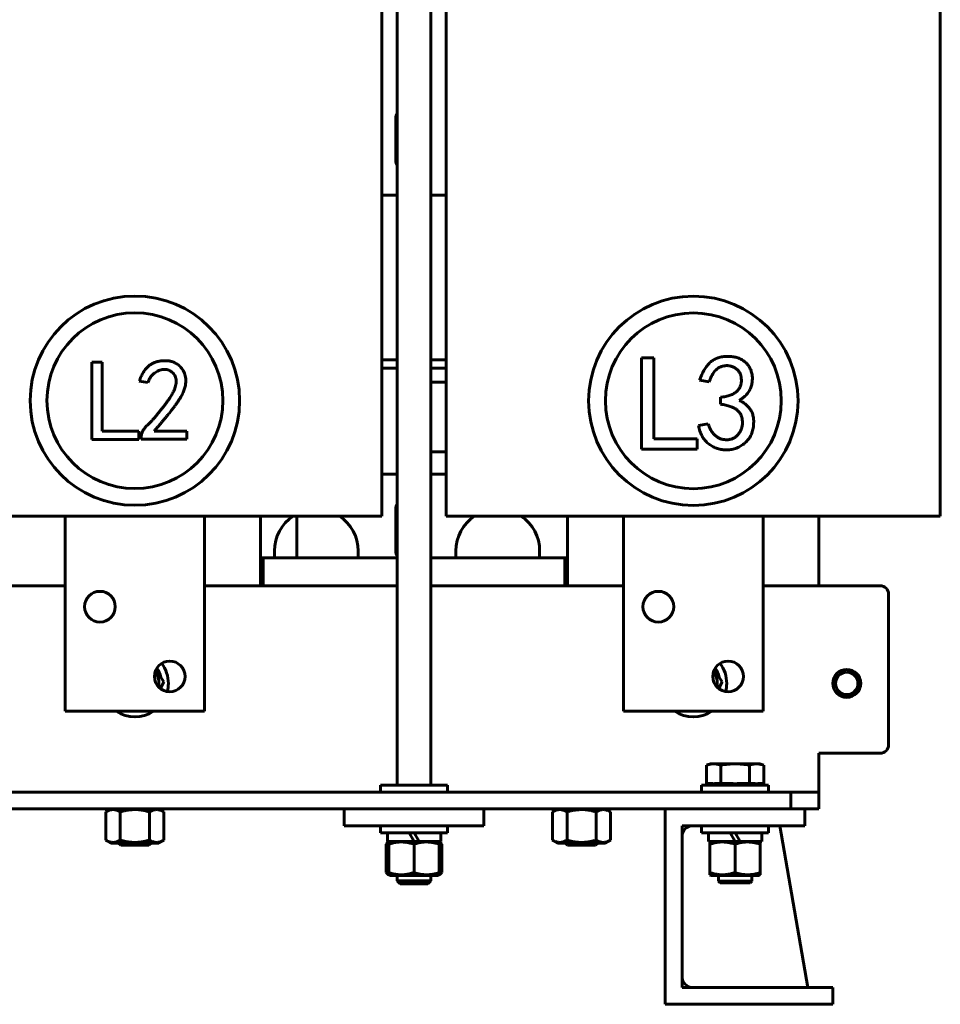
# Model space of a CAD drawing. Header units: millimetres. Extents: x 0 to 420, y 0 to 594.
# Tile 3 of 15: x 222 to 305, y 137 to 225. Entities that reach past the tile are written whole.
import ezdxf

# ---------------------------------------------------------------- set-up
doc = ezdxf.new("R2010")
doc.units = ezdxf.units.MM
doc.linetypes.add('K5LT_BASIC', pattern=[0])
doc.layers.add('Системный слой', color=7, linetype='Continuous')

# ---------------------------------------------------------------- blocks, each defined once
blk = doc.blocks.new('U0')
at = {"layer": 'Системный слой', "color": 150, "linetype": 'K5LT_BASIC', "lineweight": 60, "true_color": 0x0080ff}
for p, q in [((259.953, 151.729), (259.975, 151.722)), ((259.975, 151.722), (259.996, 151.713)), ((259.996, 151.713), (260.018, 151.701)), ((260.018, 151.701), (260.078, 151.659)), ((260.078, 151.659), (260.137, 151.604)), ((260.137, 151.604), (260.195, 151.538))]:
    blk.add_line(p, q, dxfattribs=at)
blk = doc.blocks.new('U1')
at = {"layer": 'Системный слой', "color": 150, "linetype": 'K5LT_BASIC', "lineweight": 60, "true_color": 0x0080ff}
for p, q in [((259.957, 148.807), (259.953, 148.806)), ((259.963, 148.809), (259.957, 148.807)), ((259.965, 148.81), (259.963, 148.809)), ((259.967, 148.811), (259.965, 148.81)), ((259.968, 148.811), (259.967, 148.811)), ((259.975, 148.813), (259.968, 148.811)), ((259.996, 148.823), (259.975, 148.813)), ((260.018, 148.834), (259.996, 148.823)), ((260.032, 148.843), (260.018, 148.834)), ((260.039, 148.848), (260.032, 148.843)), ((260.043, 148.85), (260.039, 148.848)), ((260.045, 148.851), (260.043, 148.85)), ((260.078, 148.876), (260.045, 148.851)), ((260.137, 148.931), (260.078, 148.876)), ((260.195, 148.998), (260.137, 148.931))]:
    blk.add_line(p, q, dxfattribs=at)
blk = doc.blocks.new('U2')
at = {"layer": 'Системный слой', "color": 150, "linetype": 'K5LT_BASIC', "lineweight": 60, "true_color": 0x0080ff}
for p, q in [((255.211, 151.538), (255.291, 151.569)), ((255.291, 151.569), (255.372, 151.598)), ((255.372, 151.598), (255.453, 151.624))]:
    blk.add_line(p, q, dxfattribs=at)
blk = doc.blocks.new('U3')
at = {"layer": 'Системный слой', "color": 150, "linetype": 'K5LT_BASIC', "lineweight": 60, "true_color": 0x0080ff}
for p, q in [((255.291, 148.967), (255.211, 148.998)), ((255.372, 148.938), (255.291, 148.967)), ((255.453, 148.911), (255.372, 148.938))]:
    blk.add_line(p, q, dxfattribs=at)
blk = doc.blocks.new('U6')
at = {"layer": 'Системный слой', "color": 150, "linetype": 'K5LT_BASIC', "lineweight": 60, "true_color": 0x0080ff}
for start, end in [(123.55731, 180), (0, 56.44269)]:
    blk.add_arc((248.953, 177.818), 3.75, start, end, dxfattribs=at)
blk = doc.blocks.new('U7')
at = {"layer": 'Системный слой', "color": 150, "linetype": 'K5LT_BASIC', "lineweight": 60, "true_color": 0x0080ff}
for start, end in [(123.55731, 180), (0, 56.44269)]:
    blk.add_arc((265.203, 177.818), 3.75, start, end, dxfattribs=at)
blk = doc.blocks.new('U9')
at = {"layer": 'Системный слой', "color": 150, "linetype": 'K5LT_BASIC', "lineweight": 60, "true_color": 0x0080ff}
for p, q in [((204.828, 184.693), (206.203, 184.693)), ((209.203, 184.693), (210.578, 184.693)), ((254.828, 184.693), (256.203, 184.693)), ((259.203, 184.693), (260.578, 184.693))]:
    blk.add_line(p, q, dxfattribs=at)
blk = doc.blocks.new('U12')
at = {"layer": 'Системный слой', "color": 150, "linetype": 'K5LT_BASIC', "lineweight": 60, "true_color": 0x0080ff}
for p, q in [((206.203, 209.693), (204.828, 209.693)), ((210.578, 209.693), (209.203, 209.693)), ((256.203, 209.693), (254.828, 209.693)), ((260.578, 209.693), (259.203, 209.693))]:
    blk.add_line(p, q, dxfattribs=at)
blk = doc.blocks.new('U15')
at = {"layer": 'Системный слой', "color": 150, "linetype": 'K5LT_BASIC', "lineweight": 60, "true_color": 0x0080ff}
for p, q in [((257.703, 151.793), (255.315, 151.793)), ((260.09, 151.793), (258.15, 151.793))]:
    blk.add_line(p, q, dxfattribs=at)
blk = doc.blocks.new('U22')
at = {"layer": 'Системный слой', "color": 150, "linetype": 'K5LT_BASIC', "lineweight": 60, "true_color": 0x0080ff}
for start, end in [(13.61765, 34.71345), (347.9074, 352.69759)]:
    blk.add_arc((232.703, 165.943), 2.388, start, end, dxfattribs=at)
blk = doc.blocks.new('U23')
at = {"layer": 'Системный слой', "color": 150, "linetype": 'K5LT_BASIC', "lineweight": 60, "true_color": 0x0080ff}
for p, q in [((244.203, 177.193), (256.203, 177.193)), ((259.203, 177.193), (271.203, 177.193))]:
    blk.add_line(p, q, dxfattribs=at)
blk = doc.blocks.new('U24')
at = {"layer": 'Системный слой', "color": 150, "linetype": 'K5LT_BASIC', "lineweight": 60, "true_color": 0x0080ff}
for p, q in [((256.203, 266.833), (256.203, 156.818)), ((256.203, 148.743), (256.203, 148.243))]:
    blk.add_line(p, q, dxfattribs=at)
blk = doc.blocks.new('U25')
at = {"layer": 'Системный слой', "color": 150, "linetype": 'K5LT_BASIC', "lineweight": 60, "true_color": 0x0080ff}
for p, q in [((259.203, 266.833), (259.203, 156.818)), ((259.203, 148.743), (259.203, 148.243))]:
    blk.add_line(p, q, dxfattribs=at)
blk = doc.blocks.new('U52')
at = {"layer": 'Системный слой', "color": 150, "linetype": 'K5LT_BASIC', "lineweight": 60, "true_color": 0x0080ff}
for p, q in [((284.183, 156.818), (283.453, 156.818)), ((289.453, 156.818), (284.183, 156.818))]:
    blk.add_line(p, q, dxfattribs=at)
blk = doc.blocks.new('U64')
at = {"layer": 'Системный слой', "color": 150, "linetype": 'K5LT_BASIC', "lineweight": 60, "true_color": 0x0080ff}
blk.add_line((293.953, 174.693), (293.953, 180.943), dxfattribs=at)
blk = doc.blocks.new('U65')
at = {"layer": 'Системный слой', "color": 150, "linetype": 'K5LT_BASIC', "lineweight": 60, "true_color": 0x0080ff}
blk.add_line((271.453, 180.943), (271.453, 174.693), dxfattribs=at)
blk = doc.blocks.new('U66')
at = {"layer": 'Системный слой', "color": 150, "linetype": 'K5LT_BASIC', "lineweight": 60, "true_color": 0x0080ff}
for p, q in [((284.297, 148.743), (286.453, 148.743)), ((286.453, 148.743), (288.609, 148.743))]:
    blk.add_line(p, q, dxfattribs=at)
blk = doc.blocks.new('U67')
at = {"layer": 'Системный слой', "color": 150, "linetype": 'K5LT_BASIC', "lineweight": 60, "true_color": 0x0080ff}
for p, q in [((204.828, 194.193), (206.203, 194.193)), ((209.203, 194.193), (210.578, 194.193)), ((254.828, 194.193), (256.203, 194.193)), ((259.203, 194.193), (260.578, 194.193))]:
    blk.add_line(p, q, dxfattribs=at)
blk = doc.blocks.new('U68')
at = {"layer": 'Системный слой', "color": 150, "linetype": 'K5LT_BASIC', "lineweight": 60, "true_color": 0x0080ff}
for p, q in [((204.828, 194.943), (206.203, 194.943)), ((209.203, 194.943), (210.578, 194.943)), ((254.828, 194.943), (256.203, 194.943)), ((259.203, 194.943), (260.578, 194.943))]:
    blk.add_line(p, q, dxfattribs=at)
blk = doc.blocks.new('U75')
at = {"layer": 'Системный слой', "color": 150, "linetype": 'K5LT_BASIC', "lineweight": 60, "true_color": 0x0080ff}
for p, q in [((165.953, 174.693), (176.453, 174.693)), ((188.953, 174.693), (206.203, 174.693)), ((209.203, 174.693), (226.453, 174.693)), ((238.953, 174.693), (256.203, 174.693)), ((259.203, 174.693), (276.453, 174.693)), ((288.953, 174.693), (299.453, 174.693))]:
    blk.add_line(p, q, dxfattribs=at)
blk = doc.blocks.new('U91')
at = {"layer": 'Системный слой', "color": 150, "linetype": 'K5LT_BASIC', "lineweight": 60, "true_color": 0x0080ff}
for p, q in [((243.953, 177.193), (244.203, 177.193)), ((271.203, 177.193), (271.453, 177.193))]:
    blk.add_line(p, q, dxfattribs=at)
blk = doc.blocks.new('U103')
at = {"layer": 'Системный слой', "color": 150, "linetype": 'K5LT_BASIC', "lineweight": 60, "true_color": 0x0080ff}
for start, end in [(0, 36.76258), (345.85828, 0), (236.44269, 303.55731)]:
    blk.add_arc((232.703, 165.943), 3, start, end, dxfattribs=at)
blk = doc.blocks.new('U104')
at = {"layer": 'Системный слой', "color": 150, "linetype": 'K5LT_BASIC', "lineweight": 60, "true_color": 0x0080ff}
for start, end in [(0, 36.76258), (345.85828, 0), (236.44269, 303.55731)]:
    blk.add_arc((282.703, 165.943), 3, start, end, dxfattribs=at)
blk = doc.blocks.new('U105')
at = {"layer": 'Системный слой', "color": 150, "linetype": 'K5LT_BASIC', "lineweight": 60, "true_color": 0x0080ff}
for start, end in [(13.61765, 34.71345), (347.9074, 352.69759)]:
    blk.add_arc((282.703, 165.943), 2.388, start, end, dxfattribs=at)
blk = doc.blocks.new('U106')
at = {"layer": 'Системный слой', "color": 150, "linetype": 'K5LT_BASIC', "lineweight": 60, "true_color": 0x0080ff}
blk.add_line((243.953, 174.693), (243.953, 180.943), dxfattribs=at)
blk = doc.blocks.new('U113')
at = {"layer": 'Системный слой', "color": 150, "linetype": 'K5LT_BASIC', "lineweight": 60, "true_color": 0x0080ff}
for p, q in [((286.453, 151.793), (284.065, 151.793)), ((288.84, 151.793), (286.9, 151.793))]:
    blk.add_line(p, q, dxfattribs=at)
blk = doc.blocks.new('U121')
at = {"layer": 'Системный слой', "color": 150, "linetype": 'K5LT_BASIC', "lineweight": 60, "true_color": 0x0080ff}
for p, q in [((255.547, 148.743), (257.703, 148.743)), ((257.703, 148.743), (259.859, 148.743))]:
    blk.add_line(p, q, dxfattribs=at)

msp = doc.modelspace()

# ---------------------------------------------------------------- linework, layer by layer
at = {"layer": 'Системный слой', "color": 150, "linetype": 'K5LT_BASIC', "lineweight": 60, "true_color": 0x0080ff}
for p, q in [((254.828, 258.4428), (254.828, 180.9428)), ((260.578, 180.9428), (260.578, 258.4428)), ((304.828, 258.4428), (304.828, 180.9428)), ((256.078, 212.8178), (256.078, 216.5678)), ((278.0695, 186.9399), (278.0695, 195.1254)), ((278.0695, 195.1254), (279.1705, 195.1254)), ((279.1705, 195.1254), (279.1705, 187.8494)), ((228.8447, 194.7175), (229.7774, 194.7175)), ((228.8447, 187.7831), (228.8447, 194.7175)), ((229.7774, 194.7175), (229.7774, 188.5536)), ((233.8651, 192.8927), (233.0946, 193.0143)), ((259.203, 192.9428), (260.578, 192.9428)), ((284.1392, 192.9713), (283.2776, 193.1149)), ((285.1445, 190.9608), (285.1445, 191.5831)), ((283.1819, 189.0461), (284.0435, 189.1897)), ((229.7774, 188.5536), (233.0622, 188.5536)), ((233.0622, 188.5536), (233.0622, 187.7831)), ((233.2568, 187.8236), (233.2568, 187.9858)), ((234.4329, 188.5536), (237.3526, 188.5536)), ((237.3526, 188.5536), (237.3526, 187.8236)), ((233.0622, 187.7831), (228.8447, 187.7831)), ((237.3526, 187.8236), (233.2568, 187.8236)), ((279.1705, 187.8494), (283.0478, 187.8494)), ((283.0478, 187.8494), (283.0478, 186.9399)), ((259.203, 186.6928), (260.578, 186.6928)), ((259.203, 186.6928), (260.578, 186.6928)), ((283.0478, 186.9399), (278.0695, 186.9399)), ((219.578, 180.9428), (245.828, 180.9428)), ((226.453, 163.4428), (226.453, 180.9428)), ((226.453, 180.9428), (238.953, 180.9428)), ((238.953, 180.9428), (238.953, 163.4428)), ((254.828, 180.9428), (245.828, 180.9428)), ((247.203, 180.9428), (247.203, 177.1928)), ((256.078, 177.8178), (256.078, 181.5678)), ((269.578, 180.9428), (260.578, 180.9428)), ((269.578, 180.9428), (295.828, 180.9428)), ((276.453, 163.4428), (276.453, 180.9428)), ((276.453, 180.9428), (288.953, 180.9428)), ((288.953, 180.9428), (288.953, 163.4428)), ((304.828, 180.9428), (295.828, 180.9428)), ((245.203, 177.1928), (245.203, 177.8178)), ((252.703, 177.8178), (252.703, 177.1928)), ((261.453, 177.1928), (261.453, 177.8178)), ((268.953, 177.8178), (268.953, 177.1928)), ((244.203, 174.6928), (244.203, 177.1928)), ((271.203, 177.1928), (271.203, 174.6928)), ((300.203, 173.9428), (300.203, 160.4428)), ((235.2972, 166.0859), (234.5906, 167.1674)), ((285.2972, 166.0859), (284.5906, 167.1674)), ((234.9896, 165.4779), (235.2972, 166.0859)), ((284.9896, 165.4779), (285.2972, 166.0859)), ((238.953, 163.4428), (226.453, 163.4428)), ((288.953, 163.4428), (276.453, 163.4428)), ((293.953, 156.4428), (293.953, 159.6928)), ((299.453, 159.6928), (293.953, 159.6928)), ((284.2367, 158.7378), (283.8939, 158.613)), ((283.8939, 156.9678), (283.8939, 158.613)), ((284.5336, 158.7378), (284.2367, 158.7378)), ((286.453, 158.7378), (284.5336, 158.7378)), ((285.1734, 156.9678), (285.1734, 158.613)), ((288.3723, 158.7378), (286.453, 158.7378)), ((287.7325, 156.9678), (287.7325, 158.613)), ((288.6692, 158.7378), (288.3723, 158.7378)), ((288.6692, 158.7378), (289.0121, 158.613)), ((289.0121, 156.9678), (289.0121, 158.613)), ((173.953, 156.1928), (291.453, 156.1928)), ((254.703, 156.8178), (254.703, 156.1928)), ((260.703, 156.8178), (254.703, 156.8178)), ((260.703, 156.8178), (260.703, 156.1928)), ((283.453, 156.8178), (283.453, 156.1928)), ((284.4158, 156.9678), (283.8939, 156.9678)), ((284.3742, 156.8178), (284.2242, 156.9678)), ((285.1734, 156.9678), (284.6515, 156.9678)), ((286.2172, 156.9678), (285.1734, 156.9678)), ((287.7325, 156.9678), (286.6887, 156.9678)), ((288.2544, 156.9678), (287.7325, 156.9678)), ((289.0121, 156.9678), (288.4901, 156.9678)), ((288.5317, 156.8178), (288.6817, 156.9678)), ((289.453, 156.8178), (289.453, 156.1928)), ((291.453, 156.1928), (293.953, 156.1928)), ((291.453, 154.6928), (291.453, 156.1928)), ((293.953, 156.4428), (293.953, 156.1928)), ((293.953, 156.1928), (293.953, 154.6928)), ((185.203, 154.6928), (280.203, 154.6928)), ((230.5467, 154.6928), (230.1049, 154.4377)), ((230.1049, 151.8978), (230.1049, 154.4377)), ((231.4039, 151.8978), (231.4039, 154.4377)), ((234.002, 151.8978), (234.002, 154.4377)), ((234.8592, 154.6928), (235.301, 154.4377)), ((235.301, 151.8978), (235.301, 154.4377)), ((251.453, 153.1928), (251.453, 154.6928)), ((263.953, 154.6928), (251.453, 154.6928)), ((263.953, 153.1928), (263.953, 154.6928)), ((270.5467, 154.6928), (270.1049, 154.4377)), ((270.1049, 151.8978), (270.1049, 154.4377)), ((271.4039, 151.8978), (271.4039, 154.4377)), ((274.002, 151.8978), (274.002, 154.4377)), ((274.8592, 154.6928), (275.301, 154.4377)), ((275.301, 151.8978), (275.301, 154.4377)), ((292.703, 154.6928), (280.203, 154.6928)), ((280.203, 154.6928), (280.203, 137.1928)), ((292.703, 154.6928), (292.703, 153.1928)), ((293.953, 154.6928), (292.703, 154.6928)), ((263.953, 153.1928), (251.453, 153.1928)), ((254.703, 152.5678), (254.703, 153.1928)), ((260.703, 152.5678), (260.703, 153.1928)), ((281.703, 153.1928), (281.703, 138.6928)), ((292.703, 153.1928), (281.703, 153.1928)), ((283.453, 152.5678), (283.453, 153.1928)), ((289.453, 152.5678), (289.453, 153.1928)), ((292.953, 138.6928), (290.453, 153.1928)), ((230.5467, 151.6428), (230.1049, 151.8978)), ((234.8592, 151.6428), (235.301, 151.8978)), ((254.703, 152.5678), (260.703, 152.5678)), ((255.3155, 152.5678), (255.3155, 151.7928)), ((255.453, 151.7386), (255.3883, 151.7013)), ((255.5467, 151.7928), (255.4529, 151.7386)), ((255.453, 151.7386), (255.453, 151.5377)), ((257.703, 151.7928), (257.2555, 152.5678)), ((257.703, 152.5678), (258.1504, 151.7928)), ((257.703, 151.7928), (258.1504, 151.7928)), ((259.8592, 151.7928), (259.953, 151.7386)), ((259.953, 151.7386), (260.0176, 151.7013)), ((259.953, 151.5377), (259.953, 151.7386)), ((260.0905, 152.5678), (260.0905, 151.7928)), ((270.5467, 151.6428), (270.1049, 151.8978)), ((274.8592, 151.6428), (275.301, 151.8978)), ((283.453, 152.5678), (289.453, 152.5678)), ((284.0655, 152.5678), (284.0655, 151.7928)), ((284.2967, 151.7928), (284.2029, 151.7386)), ((284.203, 151.7386), (284.203, 151.5377)), ((286.453, 151.7928), (286.0055, 152.5678)), ((286.453, 152.5678), (286.9004, 151.7928)), ((286.453, 151.7928), (286.9004, 151.7928)), ((288.6092, 151.7928), (288.703, 151.7386)), ((288.703, 151.5377), (288.703, 151.7386)), ((288.8405, 152.5678), (288.8405, 151.7928)), ((234.8592, 151.6428), (230.5467, 151.6428)), ((231.453, 151.4428), (231.253, 151.6428)), ((233.953, 151.4428), (231.453, 151.4428)), ((233.953, 151.4428), (234.153, 151.6428)), ((255.2109, 151.5377), (255.2109, 148.9978)), ((255.453, 151.5377), (255.453, 148.9978)), ((257.703, 151.5377), (257.703, 148.9978)), ((259.953, 151.5377), (259.953, 148.9978)), ((260.195, 151.5377), (260.195, 148.9978)), ((274.8592, 151.6428), (270.5467, 151.6428)), ((271.453, 151.4428), (271.253, 151.6428)), ((273.953, 151.4428), (271.453, 151.4428)), ((273.953, 151.4428), (274.153, 151.6428)), ((284.203, 151.5377), (284.203, 148.9978)), ((286.453, 151.5377), (286.453, 148.9978)), ((288.703, 151.5377), (288.703, 148.9978)), ((255.453, 148.7969), (255.3883, 148.8342)), ((255.5467, 148.7428), (255.4529, 148.7969)), ((255.453, 148.9978), (255.453, 148.7969)), ((256.453, 147.9928), (256.203, 148.2428)), ((256.203, 148.2428), (258.9991, 148.2428)), ((258.953, 147.9928), (259.203, 148.2428)), ((258.9991, 148.2428), (259.203, 148.2428)), ((259.8592, 148.7428), (259.953, 148.7969)), ((259.953, 148.7969), (259.953, 148.9978)), ((259.953, 148.7969), (260.0176, 148.8342)), ((284.2967, 148.7428), (284.2029, 148.7969)), ((284.203, 148.9978), (284.203, 148.7969)), ((284.953, 148.2178), (284.953, 148.7428)), ((285.103, 148.0678), (284.953, 148.2178)), ((284.953, 148.2178), (287.953, 148.2178)), ((287.803, 148.0678), (287.953, 148.2178)), ((287.953, 148.2178), (287.953, 148.7428)), ((288.6092, 148.7428), (288.703, 148.7969)), ((288.703, 148.7969), (288.703, 148.9978)), ((258.953, 147.9928), (256.453, 147.9928)), ((287.803, 148.0678), (285.103, 148.0678)), ((281.703, 138.6928), (295.203, 138.6928)), ((295.203, 138.6928), (295.203, 137.1928)), ((280.203, 137.1928), (295.203, 137.1928))]:
    msp.add_line(p, q, dxfattribs=at)
for centre, radius in [((232.7079, 191.2775), 9.375), ((282.7139, 191.2667), 9.375), ((232.7079, 191.2775), 7.875), ((282.7139, 191.2667), 7.875), ((229.578, 172.8178), 1.375), ((279.578, 172.8178), 1.375), ((235.828, 166.5678), 1.375), ((285.828, 166.5678), 1.375), ((296.453, 165.9428), 1.25)]:
    msp.add_circle(centre, radius, dxfattribs=at)
for centre, radius, start, end in [((257.078, 216.5678), 1, 151.044976, 180), ((257.078, 212.8178), 1, 180, 208.955024), ((257.078, 181.5678), 1, 151.044976, 180), ((257.078, 177.8178), 1, 180, 208.955024), ((299.453, 173.9428), 0.75, 0, 90), ((232.7031, 165.9428), 2.1562, 351.311651, 31.309203), ((282.7031, 165.9428), 2.1562, 351.311651, 31.309203), ((296.453, 165.9428), 1, 90, 0), ((296.453, 165.9428), 1, 0, 90), ((299.453, 160.4428), 0.75, 270, 0), ((282.703, 152.1928), 1, 90, 180), ((282.703, 139.6928), 1, 180, 270)]:
    msp.add_arc(centre, radius, start, end, dxfattribs=at)
for points, knots in [([(283.2776, 193.1149), (283.3278, 193.2536), (283.4257, 193.5237), (283.6086, 193.9036), (283.8208, 194.246), (284.0198, 194.5044), (284.1946, 194.69), (284.3395, 194.8096), (284.4932, 194.9183), (284.6595, 195.0093), (284.8366, 195.0868), (285.0254, 195.1462), (285.2245, 195.1924), (285.432, 195.2237), (285.6412, 195.2403), (285.8466, 195.2471), (286.0455, 195.2367), (286.2383, 195.2191), (286.4236, 195.1844), (286.6023, 195.1389), (286.7735, 195.0777), (286.9391, 195.0078), (287.0938, 194.9242), (287.2395, 194.8327), (287.37, 194.7264), (287.4927, 194.6141), (287.598, 194.4863), (287.6953, 194.3508), (287.7801, 194.2044), (287.8504, 194.0477), (287.9091, 193.8854), (287.9531, 193.7173), (287.9858, 193.5463), (288.0012, 193.3706), (288.003, 193.1921), (287.9903, 193.0096), (287.9633, 192.8236), (287.9234, 192.6347), (287.866, 192.4458), (287.7832, 192.2622), (287.6781, 192.0848), (287.5508, 191.9133), (287.4014, 191.748), (287.2278, 191.5908), (287.0342, 191.437), (286.8928, 191.3439), (286.8199, 191.2959)], [0, 0, 0, 0, 0.0474644, 0.0924887, 0.135475, 0.1769674, 0.1972903, 0.2174162, 0.2373714, 0.2578142, 0.2783543, 0.2995383, 0.3214187, 0.3441338, 0.3670489, 0.3889408, 0.4102756, 0.4311237, 0.4512424, 0.4709051, 0.4904653, 0.5097307, 0.5287159, 0.5470332, 0.5650435, 0.5828138, 0.6005035, 0.6182453, 0.6364913, 0.6548865, 0.6734863, 0.6919963, 0.7107705, 0.7294984, 0.7487196, 0.7681758, 0.7883602, 0.8091874, 0.8303141, 0.8517809, 0.8738761, 0.8965984, 0.9204467, 0.9454984, 0.97192, 1, 1, 1, 1]), ([(233.0946, 193.0143), (233.1218, 193.0898), (233.1748, 193.2365), (233.2659, 193.4455), (233.36, 193.64), (233.4598, 193.8187), (233.5673, 193.9805), (233.6799, 194.1268), (233.7982, 194.2577), (233.9226, 194.373), (234.0527, 194.4746), (234.1894, 194.5627), (234.3309, 194.6397), (234.4779, 194.705), (234.6306, 194.7576), (234.7897, 194.7959), (234.9536, 194.8256), (235.0656, 194.8346), (235.1223, 194.8392)], [0, 0, 0, 0, 0.082418, 0.1603497, 0.2342482, 0.3045452, 0.3706461, 0.4337613, 0.4942528, 0.5518037, 0.6079209, 0.6637471, 0.7187966, 0.7734135, 0.8289231, 0.8846043, 0.9415582, 1, 1, 1, 1]), ([(235.1223, 194.8392), (235.1883, 194.8445), (235.3167, 194.8548), (235.505, 194.8567), (235.6826, 194.8445), (235.8528, 194.8211), (236.0191, 194.7799), (236.1857, 194.719), (236.3543, 194.6367), (236.5245, 194.5358), (236.6914, 194.4123), (236.8425, 194.257), (236.9758, 194.0729), (237.0949, 193.8646), (237.191, 193.6305), (237.2489, 193.3696), (237.2701, 193.0867), (237.2584, 192.8371), (237.23, 192.626), (237.1903, 192.4572), (237.133, 192.2815), (237.0655, 192.0962), (236.9759, 191.9056), (236.8751, 191.7056), (236.7545, 191.5), (236.645, 191.3224), (236.5459, 191.1744), (236.4628, 191.0537), (236.3721, 190.9249), (236.2703, 190.7899), (236.1627, 190.6458), (236.047, 190.4937), (235.9222, 190.3351), (235.7897, 190.1677), (235.6488, 189.9922), (235.4991, 189.8095), (235.3404, 189.6201), (235.1753, 189.4213), (235.0018, 189.2149), (234.8197, 189.0009), (234.6284, 188.7805), (234.4989, 188.6302), (234.4329, 188.5536)], [0, 0, 0, 0, 0.0231066, 0.0449378, 0.0655931, 0.085179, 0.1047905, 0.1252321, 0.146947, 0.1701294, 0.1941955, 0.2191421, 0.2453748, 0.2732971, 0.3026794, 0.3333104, 0.3660738, 0.4013869, 0.4202566, 0.4403369, 0.4617676, 0.484702, 0.5090853, 0.5351729, 0.5627921, 0.5922081, 0.6079503, 0.6249052, 0.6433192, 0.6629144, 0.6838717, 0.7060522, 0.7295644, 0.7543029, 0.7805141, 0.8080636, 0.8367079, 0.8667163, 0.8982007, 0.9307825, 0.9647093, 1, 1, 1, 1]), ([(285.1445, 191.5831), (285.2256, 191.5914), (285.3826, 191.6074), (285.6083, 191.6499), (285.8173, 191.6977), (286.0087, 191.7585), (286.1832, 191.8293), (286.3414, 191.9098), (286.4814, 192.0032), (286.6042, 192.1063), (286.7115, 192.2185), (286.8022, 192.3396), (286.8777, 192.4684), (286.9367, 192.606), (286.9783, 192.7521), (287.0081, 192.9057), (287.017, 193.0676), (287.0138, 193.2342), (286.996, 193.3992), (286.958, 193.5555), (286.9046, 193.7001), (286.8363, 193.8344), (286.7472, 193.9541), (286.6441, 194.0632), (286.524, 194.1594), (286.3897, 194.242), (286.2459, 194.3095), (286.0988, 194.3644), (285.9483, 194.3974), (285.7963, 194.4153), (285.6415, 194.4181), (285.4848, 194.3988), (285.3256, 194.365), (285.165, 194.3142), (285.0053, 194.2427), (284.8555, 194.1393), (284.7154, 194.0095), (284.5802, 193.8558), (284.4583, 193.6716), (284.3406, 193.4635), (284.2321, 193.2281), (284.171, 193.0593), (284.1392, 192.9713)], [0, 0, 0, 0, 0.0346279, 0.0670302, 0.097477, 0.1256632, 0.1522368, 0.1773884, 0.2009232, 0.2235527, 0.2453943, 0.2667337, 0.2876601, 0.3086917, 0.3301416, 0.3521026, 0.3749979, 0.3988532, 0.4228625, 0.4453314, 0.4670165, 0.488239, 0.5090779, 0.5302096, 0.5518132, 0.5742469, 0.597043, 0.6191997, 0.6408208, 0.6623075, 0.6841505, 0.7063853, 0.7292324, 0.7532102, 0.7778108, 0.803296, 0.8301304, 0.8587779, 0.8900428, 0.9237671, 0.9602734, 1, 1, 1, 1]), ([(233.2568, 187.9858), (233.2618, 188.0361), (233.2715, 188.1359), (233.3057, 188.2828), (233.3539, 188.4262), (233.4173, 188.5661), (233.4955, 188.7024), (233.5918, 188.8324), (233.6993, 188.9618), (233.8278, 189.0841), (233.9664, 189.2142), (234.11, 189.3631), (234.2655, 189.5257), (234.4266, 189.7089), (234.6002, 189.9061), (234.7795, 190.1231), (234.9689, 190.3559), (235.163, 190.5999), (235.3532, 190.845), (235.5285, 191.0826), (235.6879, 191.3044), (235.8301, 191.5113), (235.9514, 191.7056), (236.0568, 191.8843), (236.1466, 192.047), (236.2363, 192.2415), (236.321, 192.4657), (236.3873, 192.7203), (236.4175, 192.9561), (236.4056, 193.1727), (236.3591, 193.3703), (236.2777, 193.5497), (236.1636, 193.7113), (236.0176, 193.8492), (235.8512, 193.9627), (235.6661, 194.039), (235.468, 194.0776), (235.2608, 194.0741), (235.0519, 194.0369), (234.8438, 193.9724), (234.6431, 193.8724), (234.4466, 193.7477), (234.2645, 193.5871), (234.1044, 193.3892), (233.9683, 193.1552), (233.9004, 192.9824), (233.8651, 192.8927)], [0, 0, 0, 0, 0.0155287, 0.0308642, 0.04632, 0.0620533, 0.0780793, 0.0946407, 0.1118158, 0.1298049, 0.1492158, 0.1703673, 0.1934894, 0.2184957, 0.245488, 0.2743887, 0.3051868, 0.3378863, 0.3704218, 0.4007344, 0.4288022, 0.4545463, 0.4780315, 0.4993181, 0.5184278, 0.535259, 0.5652147, 0.5921015, 0.6161602, 0.6380887, 0.6585443, 0.6783481, 0.6983685, 0.7190874, 0.7398698, 0.7600558, 0.7803153, 0.8015928, 0.8234931, 0.8454849, 0.8684476, 0.8923113, 0.9169977, 0.9428597, 0.9703611, 1, 1, 1, 1]), ([(286.8199, 191.2959), (286.9268, 191.2453), (287.1362, 191.1462), (287.4162, 190.9457), (287.6566, 190.7093), (287.823, 190.483), (287.9354, 190.2857), (288.0023, 190.1235), (288.0535, 189.9505), (288.0904, 189.7671), (288.1139, 189.5727), (288.1198, 189.367), (288.1129, 189.1496), (288.0898, 188.9251), (288.0528, 188.6998), (287.9935, 188.4828), (287.9176, 188.2766), (287.8228, 188.0808), (287.7081, 187.8971), (287.5727, 187.7258), (287.4225, 187.5632), (287.2522, 187.4162), (287.0717, 187.2823), (286.8824, 187.1663), (286.6874, 187.0684), (286.4863, 186.9899), (286.2789, 186.9313), (286.066, 186.8907), (285.8466, 186.867), (285.6235, 186.8645), (285.4011, 186.8778), (285.1846, 186.911), (284.9746, 186.9554), (284.773, 187.021), (284.5775, 187.0995), (284.3916, 187.1982), (284.2123, 187.3108), (284.0412, 187.4391), (283.881, 187.5847), (283.7354, 187.7471), (283.6029, 187.9241), (283.4909, 188.1198), (283.3876, 188.3276), (283.3045, 188.5535), (283.2318, 188.7935), (283.1987, 188.9606), (283.1819, 189.0461)], [0, 0, 0, 0, 0.0353833, 0.0692705, 0.1025623, 0.13598, 0.1530165, 0.1704708, 0.18839, 0.2069955, 0.2264245, 0.246968, 0.2685728, 0.2915207, 0.3145081, 0.3368773, 0.3587738, 0.3802259, 0.4019327, 0.4234948, 0.4455346, 0.4681122, 0.4907681, 0.5127759, 0.5345433, 0.5560063, 0.5773522, 0.5989781, 0.6208696, 0.6433506, 0.6656967, 0.6875237, 0.70891, 0.7299007, 0.7509362, 0.7719157, 0.7928347, 0.8143218, 0.8358715, 0.8575523, 0.8795708, 0.9019429, 0.9249779, 0.949008, 0.973929, 1, 1, 1, 1]), ([(284.0435, 189.1897), (284.0775, 189.0893), (284.1442, 188.8922), (284.2883, 188.6199), (284.4606, 188.3742), (284.6259, 188.1902), (284.7753, 188.0646), (284.8931, 187.9824), (285.017, 187.9119), (285.1503, 187.8601), (285.2882, 187.8156), (285.4344, 187.7906), (285.5862, 187.7763), (285.7423, 187.7739), (285.8978, 187.7881), (286.0481, 187.8165), (286.1906, 187.8586), (286.3249, 187.9173), (286.4489, 187.9933), (286.5676, 188.0798), (286.6762, 188.1838), (286.7738, 188.3021), (286.8621, 188.4291), (286.9384, 188.5618), (287.0015, 188.6993), (287.0486, 188.8417), (287.0852, 188.9879), (287.1054, 189.1389), (287.1151, 189.2942), (287.1088, 189.4519), (287.0927, 189.6076), (287.0599, 189.7564), (287.0158, 189.8958), (286.961, 190.0282), (286.8897, 190.1492), (286.8075, 190.2624), (286.7128, 190.3664), (286.6032, 190.4605), (286.4799, 190.5479), (286.3401, 190.6287), (286.1818, 190.6996), (286.0085, 190.7679), (285.8165, 190.8255), (285.6084, 190.8785), (285.3824, 190.9248), (285.2256, 190.9486), (285.1445, 190.9608)], [0, 0, 0, 0, 0.0421545, 0.0827972, 0.1221768, 0.1614951, 0.1808753, 0.1998131, 0.218676, 0.2374728, 0.2566836, 0.2763067, 0.2964043, 0.3173563, 0.3383914, 0.3585206, 0.3781819, 0.3974704, 0.416687, 0.4360372, 0.4558515, 0.476407, 0.4970419, 0.5173929, 0.5373034, 0.5571791, 0.5770478, 0.5972554, 0.617769, 0.6389669, 0.6600494, 0.6800419, 0.6995475, 0.7182171, 0.7369917, 0.7553545, 0.7738496, 0.792872, 0.8127936, 0.8339915, 0.8570584, 0.8818013, 0.9081599, 0.9368209, 0.9673369, 1, 1, 1, 1]), ([(283.8939, 158.613), (284.0005, 158.6518), (284.1071, 158.6833), (284.3204, 158.7263), (284.427, 158.7378), (284.5336, 158.7378)], [0.0000002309, 0.0000002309, 0.0000002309, 0.0000002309, 0.002559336, 0.002559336, 0.0051184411, 0.0051184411, 0.0051184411, 0.0051184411]), ([(284.5336, 158.7378), (284.6403, 158.7378), (284.7469, 158.7263), (284.9602, 158.6833), (285.0668, 158.6518), (285.1734, 158.613)], [0.0051184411, 0.0051184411, 0.0051184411, 0.0051184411, 0.0076775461, 0.0076775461, 0.0102366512, 0.0102366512, 0.0102366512, 0.0102366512]), ([(285.1734, 158.613), (285.3861, 158.6517), (285.5993, 158.6832), (286.0258, 158.7263), (286.2393, 158.7378), (286.453, 158.7378)], [0.0184560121, 0.0184560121, 0.0184560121, 0.0184560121, 0.0210360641, 0.0210360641, 0.0236161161, 0.0236161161, 0.0236161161, 0.0236161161]), ([(286.453, 158.7378), (286.666, 158.7378), (286.8794, 158.7264), (287.3065, 158.6832), (287.5207, 158.6515), (287.7325, 158.613)], [0.0236161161, 0.0236161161, 0.0236161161, 0.0236161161, 0.0261887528, 0.0261887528, 0.0287613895, 0.0287613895, 0.0287613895, 0.0287613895]), ([(287.7325, 158.613), (287.8391, 158.6518), (287.9458, 158.6833), (288.159, 158.7263), (288.2657, 158.7378), (288.3723, 158.7378)], [0.0000002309, 0.0000002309, 0.0000002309, 0.0000002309, 0.002559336, 0.002559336, 0.0051184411, 0.0051184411, 0.0051184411, 0.0051184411]), ([(288.3723, 158.7378), (288.4789, 158.7378), (288.5855, 158.7263), (288.7988, 158.6833), (288.9054, 158.6518), (289.0121, 158.613)], [0.0051184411, 0.0051184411, 0.0051184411, 0.0051184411, 0.0076775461, 0.0076775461, 0.0102366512, 0.0102366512, 0.0102366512, 0.0102366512]), ([(286.6887, 156.9678), (286.6792, 156.9667), (286.6598, 156.9648), (286.6303, 156.9623), (286.6006, 156.9601), (286.5611, 156.9577), (286.512, 156.9558), (286.453, 156.955), (286.3939, 156.9558), (286.3448, 156.9577), (286.3054, 156.9601), (286.2756, 156.9623), (286.2461, 156.9648), (286.2268, 156.9667), (286.2172, 156.9678)], [0, 0, 0, 0, 0.25, 0.5, 0.75, 1, 1.5, 2, 2.5, 3, 3.25, 3.5, 3.75, 4, 4, 4, 4]), ([(230.1049, 154.4377), (230.1861, 154.4846), (230.3057, 154.544), (230.4532, 154.5944), (230.5457, 154.6175), (230.6287, 154.6317), (230.6997, 154.6378), (230.7724, 154.6392), (230.8456, 154.6357), (230.9333, 154.6236), (231.0059, 154.6073), (231.0921, 154.5826), (231.2213, 154.5354), (231.3341, 154.478), (231.4039, 154.4377)], [0, 0, 0, 0, 2.8814613, 4.2007918, 5.12203, 6.0737295, 7.054851, 7.5526049, 8.5536622, 9.549854, 10.5399482, 11.0322282, 12.5081996, 15, 15, 15, 15]), ([(231.4039, 154.4377), (231.4241, 154.4435), (231.4647, 154.455), (231.5468, 154.4774), (231.6496, 154.5038), (231.7737, 154.5327), (231.9299, 154.5652), (232.1181, 154.5973), (232.2836, 154.6171), (232.3942, 154.6266), (232.4683, 154.6319), (232.6375, 154.6404), (232.8895, 154.6386), (233.2077, 154.61), (233.4583, 154.5692), (233.6579, 154.5272), (233.791, 154.4952), (233.9053, 154.465), (233.9698, 154.447), (234.002, 154.4377)], [0.009237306, 0.009237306, 0.009237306, 0.009237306, 0.009490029, 0.009742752, 0.010248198, 0.010753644, 0.01125909, 0.012147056, 0.013035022, 0.013257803, 0.013480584, 0.013926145, 0.015290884, 0.016498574, 0.017706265, 0.018327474, 0.018948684, 0.01935084, 0.019752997, 0.019752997, 0.019752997, 0.019752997]), ([(234.002, 154.4377), (234.0832, 154.4846), (234.2028, 154.544), (234.3504, 154.5944), (234.4428, 154.6175), (234.5258, 154.6317), (234.5968, 154.6378), (234.6695, 154.6392), (234.7427, 154.6357), (234.8304, 154.6236), (234.903, 154.6073), (234.9892, 154.5826), (235.1184, 154.5354), (235.2313, 154.478), (235.301, 154.4377)], [0, 0, 0, 0, 2.8814613, 4.2007918, 5.12203, 6.0737295, 7.054851, 7.5526049, 8.5536622, 9.549854, 10.5399482, 11.0322282, 12.5081996, 15, 15, 15, 15]), ([(270.1049, 154.4377), (270.1861, 154.4846), (270.3057, 154.544), (270.4532, 154.5944), (270.5457, 154.6175), (270.6287, 154.6317), (270.6997, 154.6378), (270.7724, 154.6392), (270.8456, 154.6357), (270.9333, 154.6236), (271.0059, 154.6073), (271.0921, 154.5826), (271.2213, 154.5354), (271.3341, 154.478), (271.4039, 154.4377)], [0, 0, 0, 0, 2.8814613, 4.2007918, 5.12203, 6.0737295, 7.054851, 7.5526049, 8.5536622, 9.549854, 10.5399482, 11.0322282, 12.5081996, 15, 15, 15, 15]), ([(271.4039, 154.4377), (271.4241, 154.4435), (271.4647, 154.455), (271.5468, 154.4774), (271.6496, 154.5038), (271.7737, 154.5327), (271.9299, 154.5652), (272.1181, 154.5973), (272.2836, 154.6171), (272.3942, 154.6266), (272.4683, 154.6319), (272.6375, 154.6404), (272.8895, 154.6386), (273.2077, 154.61), (273.4583, 154.5692), (273.6579, 154.5272), (273.791, 154.4952), (273.9053, 154.465), (273.9698, 154.447), (274.002, 154.4377)], [0.009237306, 0.009237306, 0.009237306, 0.009237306, 0.009490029, 0.009742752, 0.010248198, 0.010753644, 0.01125909, 0.012147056, 0.013035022, 0.013257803, 0.013480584, 0.013926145, 0.015290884, 0.016498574, 0.017706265, 0.018327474, 0.018948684, 0.01935084, 0.019752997, 0.019752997, 0.019752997, 0.019752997]), ([(274.002, 154.4377), (274.0832, 154.4846), (274.2028, 154.544), (274.3504, 154.5944), (274.4428, 154.6175), (274.5258, 154.6317), (274.5968, 154.6378), (274.6695, 154.6392), (274.7427, 154.6357), (274.8304, 154.6236), (274.903, 154.6073), (274.9892, 154.5826), (275.1184, 154.5354), (275.2313, 154.478), (275.301, 154.4377)], [0, 0, 0, 0, 2.8814613, 4.2007918, 5.12203, 6.0737295, 7.054851, 7.5526049, 8.5536622, 9.549854, 10.5399482, 11.0322282, 12.5081996, 15, 15, 15, 15]), ([(231.4039, 151.8978), (231.3227, 151.8509), (231.2031, 151.7915), (231.0556, 151.7411), (230.9631, 151.718), (230.8801, 151.7038), (230.8091, 151.6977), (230.7365, 151.6963), (230.6632, 151.6998), (230.5755, 151.7119), (230.503, 151.7282), (230.4167, 151.7529), (230.2876, 151.8001), (230.1747, 151.8575), (230.1049, 151.8978)], [0, 0, 0, 0, 2.8814613, 4.2007918, 5.12203, 6.0737295, 7.054851, 7.5526049, 8.5536622, 9.549854, 10.5399482, 11.0322282, 12.5081996, 15, 15, 15, 15]), ([(234.002, 151.8978), (233.9819, 151.892), (233.9413, 151.8805), (233.8799, 151.8637), (233.8185, 151.8476), (233.6954, 151.8168), (233.5558, 151.7859), (233.4175, 151.7605), (233.3439, 151.7484), (233.2886, 151.74), (233.2331, 151.7323), (233.1772, 151.7253), (233.1212, 151.719), (233.0654, 151.7135), (233.0096, 151.7088), (232.9536, 151.7048), (232.8976, 151.7016), (232.832, 151.6988), (232.7571, 151.6969), (232.6723, 151.6967), (232.5876, 151.6983), (232.5064, 151.7016), (232.4284, 151.7063), (232.3534, 151.7122), (232.2785, 151.7196), (232.2039, 151.7282), (232.1294, 151.7382), (232.0299, 151.7533), (231.9305, 151.7708), (231.8305, 151.7909), (231.7552, 151.8072), (231.6801, 151.8246), (231.6132, 151.8411), (231.5547, 151.8562), (231.5044, 151.8696), (231.4542, 151.8835), (231.4207, 151.893), (231.4039, 151.8978)], [0.003844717, 0.003844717, 0.003844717, 0.003844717, 0.004098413, 0.004352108, 0.004605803, 0.004859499, 0.00587428, 0.006318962, 0.006541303, 0.006763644, 0.006985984, 0.007208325, 0.007430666, 0.007653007, 0.007874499, 0.008095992, 0.008317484, 0.008538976, 0.0088761, 0.009213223, 0.009550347, 0.009887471, 0.010187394, 0.010487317, 0.01078724, 0.011087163, 0.011387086, 0.011687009, 0.012286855, 0.012591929, 0.012897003, 0.013202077, 0.01350715, 0.013713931, 0.013920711, 0.014127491, 0.014334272, 0.014334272, 0.014334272, 0.014334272]), ([(235.301, 151.8978), (235.2198, 151.8509), (235.1002, 151.7915), (234.9527, 151.7411), (234.8602, 151.718), (234.7772, 151.7038), (234.7062, 151.6977), (234.6336, 151.6963), (234.5603, 151.6998), (234.4726, 151.7119), (234.4001, 151.7282), (234.3138, 151.7529), (234.1847, 151.8001), (234.0718, 151.8575), (234.002, 151.8978)], [0, 0, 0, 0, 2.8814613, 4.2007918, 5.12203, 6.0737295, 7.054851, 7.5526049, 8.5536622, 9.549854, 10.5399482, 11.0322282, 12.5081996, 15, 15, 15, 15]), ([(255.453, 151.5377), (255.5936, 151.5846), (255.8008, 151.644), (256.0563, 151.6944), (256.2165, 151.7175), (256.3603, 151.7317), (256.4832, 151.7378), (256.6091, 151.7392), (256.7359, 151.7357), (256.8878, 151.7236), (257.0135, 151.7073), (257.1629, 151.6826), (257.3866, 151.6354), (257.5821, 151.578), (257.703, 151.5377)], [0, 0, 0, 0, 2.8814613, 4.2007918, 5.12203, 6.0737295, 7.054851, 7.5526049, 8.5536622, 9.549854, 10.5399482, 11.0322282, 12.5081996, 15, 15, 15, 15]), ([(257.703, 151.5377), (257.8436, 151.5846), (258.0508, 151.644), (258.3063, 151.6944), (258.4665, 151.7175), (258.6103, 151.7317), (258.7332, 151.7378), (258.8591, 151.7392), (258.9859, 151.7357), (259.1378, 151.7236), (259.2635, 151.7073), (259.4129, 151.6826), (259.6366, 151.6354), (259.8321, 151.578), (259.953, 151.5377)], [0, 0, 0, 0, 2.8814613, 4.2007918, 5.12203, 6.0737295, 7.054851, 7.5526049, 8.5536622, 9.549854, 10.5399482, 11.0322282, 12.5081996, 15, 15, 15, 15]), ([(271.4039, 151.8978), (271.3227, 151.8509), (271.2031, 151.7915), (271.0556, 151.7411), (270.9631, 151.718), (270.8801, 151.7038), (270.8091, 151.6977), (270.7365, 151.6963), (270.6632, 151.6998), (270.5755, 151.7119), (270.503, 151.7282), (270.4167, 151.7529), (270.2876, 151.8001), (270.1747, 151.8575), (270.1049, 151.8978)], [0, 0, 0, 0, 2.8814613, 4.2007918, 5.12203, 6.0737295, 7.054851, 7.5526049, 8.5536622, 9.549854, 10.5399482, 11.0322282, 12.5081996, 15, 15, 15, 15]), ([(274.002, 151.8978), (273.9819, 151.892), (273.9413, 151.8805), (273.8799, 151.8637), (273.8185, 151.8476), (273.6954, 151.8168), (273.5558, 151.7859), (273.4175, 151.7605), (273.3439, 151.7484), (273.2886, 151.74), (273.2331, 151.7323), (273.1772, 151.7253), (273.1212, 151.719), (273.0654, 151.7135), (273.0096, 151.7088), (272.9536, 151.7048), (272.8976, 151.7016), (272.832, 151.6988), (272.7571, 151.6969), (272.6723, 151.6967), (272.5876, 151.6983), (272.5064, 151.7016), (272.4284, 151.7063), (272.3534, 151.7122), (272.2785, 151.7196), (272.2039, 151.7282), (272.1294, 151.7382), (272.0299, 151.7533), (271.9305, 151.7708), (271.8305, 151.7909), (271.7552, 151.8072), (271.6801, 151.8246), (271.6132, 151.8411), (271.5547, 151.8562), (271.5044, 151.8696), (271.4542, 151.8835), (271.4207, 151.893), (271.4039, 151.8978)], [0.003844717, 0.003844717, 0.003844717, 0.003844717, 0.004098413, 0.004352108, 0.004605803, 0.004859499, 0.00587428, 0.006318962, 0.006541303, 0.006763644, 0.006985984, 0.007208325, 0.007430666, 0.007653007, 0.007874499, 0.008095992, 0.008317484, 0.008538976, 0.0088761, 0.009213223, 0.009550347, 0.009887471, 0.010187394, 0.010487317, 0.01078724, 0.011087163, 0.011387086, 0.011687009, 0.012286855, 0.012591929, 0.012897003, 0.013202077, 0.01350715, 0.013713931, 0.013920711, 0.014127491, 0.014334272, 0.014334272, 0.014334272, 0.014334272]), ([(275.301, 151.8978), (275.2198, 151.8509), (275.1002, 151.7915), (274.9527, 151.7411), (274.8602, 151.718), (274.7772, 151.7038), (274.7062, 151.6977), (274.6336, 151.6963), (274.5603, 151.6998), (274.4726, 151.7119), (274.4001, 151.7282), (274.3138, 151.7529), (274.1847, 151.8001), (274.0718, 151.8575), (274.002, 151.8978)], [0, 0, 0, 0, 2.8814613, 4.2007918, 5.12203, 6.0737295, 7.054851, 7.5526049, 8.5536622, 9.549854, 10.5399482, 11.0322282, 12.5081996, 15, 15, 15, 15]), ([(284.203, 151.5377), (284.3436, 151.5846), (284.5508, 151.644), (284.8063, 151.6944), (284.9665, 151.7175), (285.1103, 151.7317), (285.2332, 151.7378), (285.3591, 151.7392), (285.4859, 151.7357), (285.6378, 151.7236), (285.7635, 151.7073), (285.9129, 151.6826), (286.1366, 151.6354), (286.3321, 151.578), (286.453, 151.5377)], [0, 0, 0, 0, 2.8814613, 4.2007918, 5.12203, 6.0737295, 7.054851, 7.5526049, 8.5536622, 9.549854, 10.5399482, 11.0322282, 12.5081996, 15, 15, 15, 15]), ([(286.453, 151.5377), (286.5936, 151.5846), (286.8008, 151.644), (287.0563, 151.6944), (287.2165, 151.7175), (287.3603, 151.7317), (287.4832, 151.7378), (287.6091, 151.7392), (287.7359, 151.7357), (287.8878, 151.7236), (288.0135, 151.7073), (288.1629, 151.6826), (288.3866, 151.6354), (288.5821, 151.578), (288.703, 151.5377)], [0, 0, 0, 0, 2.8814613, 4.2007918, 5.12203, 6.0737295, 7.054851, 7.5526049, 8.5536622, 9.549854, 10.5399482, 11.0322282, 12.5081996, 15, 15, 15, 15]), ([(255.3883, 151.7013), (255.3509, 151.6797), (255.2915, 151.631), (255.2329, 151.5647), (255.2109, 151.5377)], [0, 0, 0, 0, 3.1177936, 5, 5, 5, 5]), ([(255.2109, 148.9978), (255.2394, 148.9628), (255.2981, 148.8982), (255.3576, 148.8519), (255.3883, 148.8342)], [0, 0, 0, 0, 2.4378078, 5, 5, 5, 5]), ([(257.703, 148.9978), (257.5623, 148.9509), (257.3551, 148.8915), (257.0996, 148.8411), (256.9394, 148.818), (256.7957, 148.8038), (256.6727, 148.7977), (256.5469, 148.7963), (256.42, 148.7998), (256.2681, 148.8119), (256.1424, 148.8282), (255.993, 148.8529), (255.7694, 148.9001), (255.5738, 148.9575), (255.453, 148.9978)], [0, 0, 0, 0, 2.8814613, 4.2007918, 5.12203, 6.0737295, 7.054851, 7.5526049, 8.5536622, 9.549854, 10.5399482, 11.0322282, 12.5081996, 15, 15, 15, 15]), ([(259.953, 148.9978), (259.7693, 148.9366), (259.5842, 148.8861), (259.2103, 148.8162), (259.0214, 148.797), (258.7345, 148.7968), (258.6384, 148.8015), (258.4483, 148.8198), (258.3539, 148.8334), (258.0723, 148.8859), (257.8869, 148.9365), (257.703, 148.9978)], [0.000000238, 0.000000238, 0.000000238, 0.000000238, 0.002624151, 0.002624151, 0.005248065, 0.005248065, 0.006560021, 0.006560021, 0.007871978, 0.007871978, 0.010495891, 0.010495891, 0.010495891, 0.010495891]), ([(286.453, 148.9978), (286.3123, 148.9509), (286.1051, 148.8915), (285.8496, 148.8411), (285.6894, 148.818), (285.5457, 148.8038), (285.4227, 148.7977), (285.2969, 148.7963), (285.17, 148.7998), (285.0181, 148.8119), (284.8924, 148.8282), (284.743, 148.8529), (284.5194, 148.9001), (284.3238, 148.9575), (284.203, 148.9978)], [0, 0, 0, 0, 2.8814613, 4.2007918, 5.12203, 6.0737295, 7.054851, 7.5526049, 8.5536622, 9.549854, 10.5399482, 11.0322282, 12.5081996, 15, 15, 15, 15]), ([(288.703, 148.9978), (288.5193, 148.9366), (288.3342, 148.8861), (287.9603, 148.8162), (287.7714, 148.797), (287.4845, 148.7968), (287.3884, 148.8015), (287.1983, 148.8198), (287.1039, 148.8334), (286.8223, 148.8859), (286.6369, 148.9365), (286.453, 148.9978)], [0.000000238, 0.000000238, 0.000000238, 0.000000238, 0.002624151, 0.002624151, 0.005248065, 0.005248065, 0.006560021, 0.006560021, 0.007871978, 0.007871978, 0.010495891, 0.010495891, 0.010495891, 0.010495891])]:
    msp.add_open_spline(points, degree=3, knots=knots, dxfattribs=at)
for points in [[(284.6515, 156.9678), (284.5729, 156.9511), (284.4943, 156.9511), (284.4158, 156.9678)], [(288.4901, 156.9678), (288.4509, 156.9594), (288.3723, 156.9511), (288.2937, 156.9594), (288.2544, 156.9678)]]:
    msp.add_open_spline(points, degree=3, dxfattribs=at)

# ---------------------------------------------------------------- block references
at = {"layer": 'Системный слой'}
for name in ['U24', 'U25', 'U106', 'U65', 'U64', 'U12', 'U68', 'U67', 'U9', 'U6', 'U7', 'U91', 'U23', 'U75', 'U103', 'U104', 'U22', 'U105', 'U52', 'U15', 'U113', 'U2', 'U0', 'U3', 'U121', 'U1', 'U66']:
    msp.add_blockref(name, (0, 0), dxfattribs=at)

doc.saveas('drawing.dxf')
